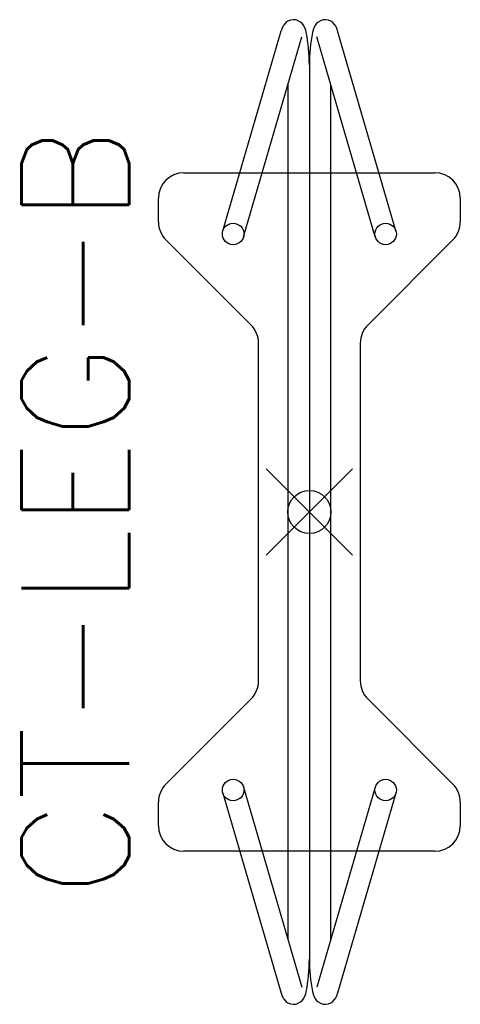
# Model space of a CAD drawing. Header units: inches. Extents: x -6.7 to 3.5, y -11.4 to 11.4.
import ezdxf
from ezdxf.enums import TextEntityAlignment as Align

# ---------------------------------------------------------------- set-up
doc = ezdxf.new("R2010")
doc.units = ezdxf.units.IN
doc.header["$MEASUREMENT"] = 0
doc.header["$PDMODE"] = 35
doc.layers.add('AFUCH-P', color=2, linetype='Continuous')
doc.layers.add('AFUCH-P-TN', color=2, linetype='Continuous')
doc.styles.get("Standard").update_dxf_attribs({"font": 'txt.shx'})

msp = doc.modelspace()

# ---------------------------------------------------------------- linework, layer by layer
at = {"layer": 'AFUCH-P'}
for p, q in [((-2.01, 6.523), (-0.654, 11.169)), ((-1.53, 6.383), (-0.174, 11.029)), ((1.53, 6.383), (0.174, 11.029)), ((2.01, 6.523), (0.654, 11.169)), ((0, 10.374), (0, -10.374)), ((-0.498, 9.92), (-0.498, -9.92)), ((0.498, -9.92), (0.498, 9.92)), ((-2.913, 7.874), (2.913, 7.874)), ((-3.504, 6.732), (-3.504, 7.283)), ((3.504, 7.283), (3.504, 6.732)), ((-1.354, 4.338), (-3.331, 6.315)), ((3.331, 6.315), (1.354, 4.338)), ((-1.181, -3.92), (-1.181, 3.92)), ((1.181, 3.92), (1.181, -3.92)), ((-3.331, -6.315), (-1.354, -4.338)), ((1.354, -4.338), (3.331, -6.315)), ((-1.53, -6.383), (-0.174, -11.029)), ((1.53, -6.383), (0.174, -11.029)), ((-2.01, -6.523), (-0.654, -11.169)), ((2.01, -6.523), (0.654, -11.169)), ((-3.504, -7.283), (-3.504, -6.732)), ((3.504, -6.732), (3.504, -7.283)), ((2.913, -7.874), (-2.913, -7.874))]:
    msp.add_line(p, q, dxfattribs=at)
for centre in [(-1.77, 6.453), (1.77, 6.453), (-1.77, -6.453), (1.77, -6.453)]:
    msp.add_circle(centre, 0.25, dxfattribs=at)
for centre, radius, start, end in [((-0.243, 11.064), 0.424, 144.7587, 165.714), ((-0.368, 11.156), 0.269, 39.5692, 145.2166), ((-0.526, 11.043), 0.463, 10.7952, 37.9164), ((0.526, 11.043), 0.463, 142.0836, 169.2048), ((0.368, 11.156), 0.269, 34.7834, 140.4308), ((0.243, 11.064), 0.424, 14.286, 35.2413), ((-4.166, 10.363), 4.166, 0.1462, 10.6028), ((4.166, 10.363), 4.166, 169.3972, 179.8538), ((-2.913, 7.283), 0.591, 90, 180), ((2.913, 7.283), 0.591, 0, 90), ((-2.913, 6.732), 0.591, 180, 225), ((2.913, 6.732), 0.591, 315, 0), ((-1.772, 3.92), 0.591, 0, 45), ((1.772, 3.92), 0.591, 135, 180), ((-1.772, -3.92), 0.591, 315, 0), ((1.772, -3.92), 0.591, 180, 225), ((-2.913, -6.732), 0.591, 135, 180), ((2.913, -6.732), 0.591, 0, 45), ((-2.913, -7.283), 0.591, 180, 270), ((2.913, -7.283), 0.591, 270, 0), ((-4.166, -10.363), 4.166, 349.3972, 359.8538), ((4.166, -10.363), 4.166, 180.1462, 190.6028), ((-0.243, -11.064), 0.424, 194.286, 215.2413), ((-0.526, -11.043), 0.463, 322.0836, 349.2048), ((0.526, -11.043), 0.463, 190.7952, 217.9164), ((0.243, -11.064), 0.424, 324.7587, 345.714), ((-0.368, -11.156), 0.269, 214.7834, 320.4308), ((0.368, -11.156), 0.269, 219.5692, 325.2166)]:
    msp.add_arc(centre, radius, start, end, dxfattribs=at)
msp.add_point((0, 0), dxfattribs=at)

# ---------------------------------------------------------------- texts
at = {"layer": 'AFUCH-P-TN'}
msp.add_text('CT-LEG-B', height=2.5, rotation=90, dxfattribs=at).set_placement((-4.181, 0), align=Align.CENTER)

doc.saveas('drawing.dxf')
